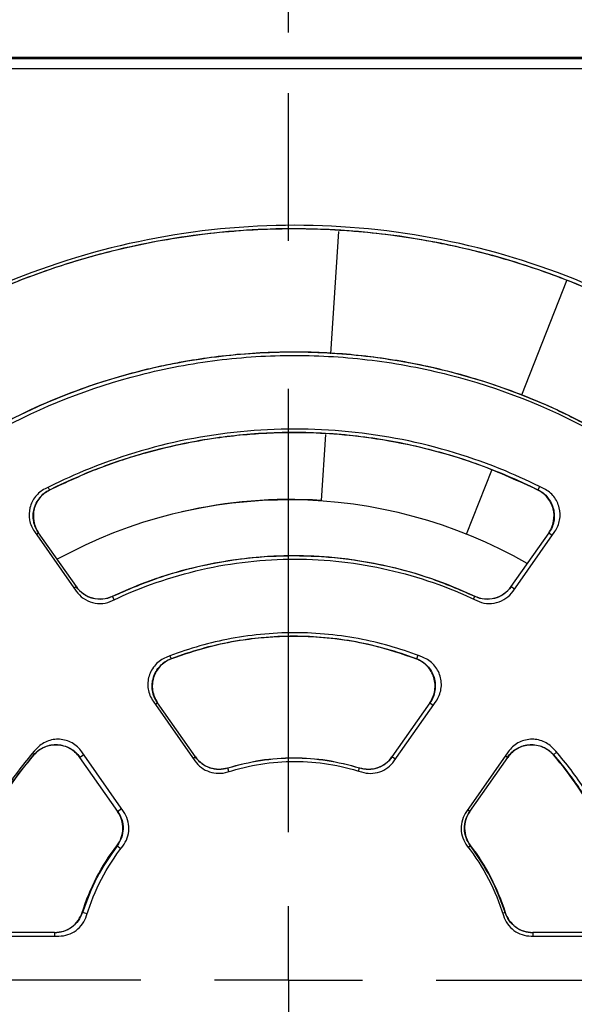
# Model space of a CAD drawing. Header units: millimetres. Extents: x 13 to 559, y 0 to 388.
# Tile 10 of 16: x 226 to 245, y 183 to 217. Entities that reach past the tile are written whole.
import ezdxf

# ---------------------------------------------------------------- set-up
doc = ezdxf.new("R2010")
doc.units = ezdxf.units.MM
doc.linetypes.add('SLD-Center', pattern=[30.48, 15.24, -5.08, 5.08, -5.08])
doc.linetypes.add('SLD-Solid', pattern=[0])
doc.layers.add('CENTER', color=40, linetype='SLD-Center')
doc.layers.add('DIMENSIONS', color=140, linetype='SLD-Solid', lineweight=25)
doc.styles.add('SLDTEXTSTYLE0', font='GOTHIC.TTF', dxfattribs={"width": 0.913})
doc.dimstyles.new('SLDDIMSTYLE0', dxfattribs={"dimtxt": 4.7625, "dimasz": 6.35, "dimexe": 0, "dimexo": 0.0625, "dimgap": 1.190625, "dimtad": 0, "dimtih": 1, "dimtoh": 1, "dimdec": 1, "dimrnd": 1e-09, "dimzin": 12, "dimdsep": 46, "dimtxsty": 'SLDTEXTSTYLE0', "dimsah": 1, "dimcen": 0.09, "dimadec": 0, "dimazin": 3, "dimtfac": 1, "dimtdec": 1, "dimtofl": 0, "dimtmove": 0, "dimatfit": 3, "dimfxl": 0, "dimfrac": 2, "dimtolj": 1, "dimtzin": 12, "dimarcsym": 0})

# ---------------------------------------------------------------- blocks, each defined once
blk = doc.blocks.new('_D')
at = {"layer": 'DIMENSIONS'}
for p, q in [((171.025, 216.559), (171.025, 232.473)), ((235.535, 216.559), (235.535, 232.473)), ((197.122, 229.999), (195.67, 229.999)), ((195.67, 229.999), (195.67, 222.439)), ((209.438, 229.999), (210.889, 229.999)), ((210.889, 229.999), (210.889, 222.439)), ((171.025, 229.298), (193.254, 229.298)), ((235.535, 229.298), (213.306, 229.298)), ((195.67, 222.439), (197.122, 222.439)), ((210.889, 222.439), (209.438, 222.439))]:
    blk.add_line(p, q, dxfattribs=at)
for points in [[(171.025, 229.298), (177.375, 227.71), (177.375, 230.885)], [(235.535, 229.298), (229.185, 230.885), (229.185, 227.71)]]:
    blk.add_solid(points, dxfattribs=at)
at = {"layer": 'DIMENSIONS', "char_height": 4.7625, "attachment_point": 1, "style": 'SLDTEXTSTYLE0'}
for s, insert in [('64.5', (197.122, 237.05)), ('2.54', (197.122, 228.522))]:
    blk.add_mtext(s, dxfattribs=dict(at, insert=insert))
blk = doc.blocks.new('_D_2')
at = {"layer": 'DIMENSIONS'}
for p, q in [((137.213, 216.469), (137.213, 248.753)), ((269.713, 216.469), (269.713, 248.753)), ((197.305, 246.279), (195.854, 246.279)), ((195.854, 246.279), (195.854, 238.719)), ((209.621, 246.279), (211.073, 246.279)), ((211.073, 246.279), (211.073, 238.719)), ((137.213, 245.578), (193.437, 245.578)), ((269.713, 245.578), (213.489, 245.578)), ((195.854, 238.719), (197.305, 238.719)), ((211.073, 238.719), (209.621, 238.719))]:
    blk.add_line(p, q, dxfattribs=at)
for points in [[(137.213, 245.578), (143.563, 243.99), (143.563, 247.165)], [(269.713, 245.578), (263.363, 247.165), (263.363, 243.99)]]:
    blk.add_solid(points, dxfattribs=at)
at = {"layer": 'DIMENSIONS', "char_height": 4.7625, "attachment_point": 1, "style": 'SLDTEXTSTYLE0'}
for s, insert in [('132.5', (195.546, 253.33)), ('5.22', (197.305, 244.802))]:
    blk.add_mtext(s, dxfattribs=dict(at, insert=insert))
blk = doc.blocks.new('SW_CENTERMARKSYMBOL_1')
at = {"layer": 'CENTER', "color": 0}
for p, q in [((0, 5.08), (0, 31.29)), ((0, 0), (0, 2.54)), ((-5.08, 0), (-31.29, 0)), ((0, 0), (-2.54, 0)), ((0, 0), (0, -2.54)), ((0, 0), (2.54, 0)), ((5.08, 0), (31.29, 0))]:
    blk.add_line(p, q, dxfattribs=at)

msp = doc.modelspace()

# ---------------------------------------------------------------- linework, layer by layer
for p, q in [((269.168, 215.654), (137.759, 215.654)), ((251.25, 215.699), (220.177, 215.699)), ((137.818, 215.326), (269.171, 215.326)), ((237.256, 209.717), (236.984, 205.514)), ((243.551, 204.11), (245.103, 208.037)), ((236.806, 202.751), (236.659, 200.479)), ((241.657, 199.321), (242.525, 201.516)), ((244.168, 200.958), (244.108, 200.838)), ((227.315, 200.844), (227.271, 200.933)), ((227.315, 200.844), (227.318, 200.837)), ((226.799, 199.416), (228.234, 197.367)), ((226.868, 199.317), (226.946, 199.372)), ((228.243, 197.519), (226.946, 199.372)), ((244.48, 199.372), (243.183, 197.519)), ((243.255, 197.367), (244.69, 199.416)), ((244.48, 199.372), (244.6, 199.288)), ((228.243, 197.519), (228.165, 197.465)), ((243.303, 197.435), (243.183, 197.519)), ((229.544, 197.068), (229.487, 197.189)), ((241.894, 197.092), (241.94, 197.189)), ((231.458, 195.138), (231.497, 195.036)), ((239.977, 195.159), (239.93, 195.036)), ((230.881, 193.587), (232.32, 191.531)), ((230.958, 193.477), (231.036, 193.531)), ((232.337, 191.672), (231.036, 193.531)), ((240.391, 193.531), (239.089, 191.672)), ((239.169, 191.531), (240.609, 193.587)), ((240.391, 193.531), (240.511, 193.447)), ((229.867, 189.793), (228.428, 191.849)), ((243.09, 191.849), (241.651, 189.793)), ((244.751, 191.831), (244.643, 191.736)), ((226.782, 191.738), (226.728, 191.785)), ((226.782, 191.738), (226.784, 191.736)), ((228.356, 191.655), (228.495, 191.752)), ((228.356, 191.655), (229.658, 189.796)), ((232.337, 191.672), (232.259, 191.618)), ((239.209, 191.589), (239.089, 191.672)), ((241.769, 189.796), (243.07, 191.655)), ((242.993, 191.709), (243.07, 191.655)), ((233.489, 191.167), (233.45, 191.291)), ((237.944, 191.185), (237.976, 191.291)), ((229.658, 189.796), (229.797, 189.894)), ((241.769, 189.796), (241.691, 189.851)), ((229.635, 188.62), (229.643, 188.614)), ((229.643, 188.614), (229.769, 188.518)), ((241.787, 188.617), (241.715, 188.562)), ((241.787, 188.617), (241.791, 188.62)), ((228.451, 186.326), (228.443, 186.329)), ((228.612, 186.275), (228.451, 186.326)), ((242.98, 186.328), (242.898, 186.301)), ((242.98, 186.328), (242.984, 186.329)), ((225.13, 185.514), (227.64, 185.514)), ((227.491, 185.635), (225.222, 185.635)), ((227.491, 185.635), (227.491, 185.514)), ((243.878, 185.514), (246.388, 185.514)), ((246.204, 185.635), (243.935, 185.635)), ((243.935, 185.635), (243.935, 185.514))]:
    msp.add_line(p, q)
for centre, start, end in [((235.535, 183.999), 60.1787, 118.8006), ((235.596, 184.014), 86.307, 103.0772)]:
    msp.add_arc(centre, 16.5, start, end)
for points, knots in [([(248.403, 206.635), (247.519, 207.13), (246.606, 207.573), (244.101, 208.61), (242.469, 209.105), (239.139, 209.767), (237.442, 209.935), (234.047, 209.935), (232.35, 209.767), (229.02, 209.105), (227.388, 208.61), (224.884, 207.573), (223.97, 207.13), (223.086, 206.635)], [0.1688477, 0.1688477, 0.1688477, 0.1688477, 0.1875, 0.1875, 0.21875, 0.21875, 0.25, 0.25, 0.28125, 0.28125, 0.3125, 0.3125, 0.3311523, 0.3311523, 0.3311523, 0.3311523]), ([(223.231, 206.603), (223.773, 206.888), (224.775, 207.415), (226.211, 208.021), (227.414, 208.459), (228.405, 208.77), (229.267, 209.007), (230.659, 209.342), (232.673, 209.686), (235.308, 209.863), (237.907, 209.77), (239.859, 209.505), (241.224, 209.23), (242.163, 209.009), (243.328, 208.685), (244.752, 208.205), (246.422, 207.529), (247.574, 206.927), (248.195, 206.603)], [0, 0, 0, 0, 0.070477, 0.130304, 0.179361, 0.217894, 0.249904, 0.282318, 0.382755, 0.484692, 0.585934, 0.681806, 0.711101, 0.74635, 0.792792, 0.850409, 0.919339, 1, 1, 1, 1]), ([(248.192, 206.598), (246.278, 207.655), (244.267, 208.453), (241.633, 209.132), (241.099, 209.252), (240.028, 209.457), (239.492, 209.542), (237.879, 209.746), (236.799, 209.814), (235.173, 209.815), (234.63, 209.797), (233.542, 209.729), (232.997, 209.677), (231.38, 209.471), (230.32, 209.268), (228.232, 208.73), (227.204, 208.396), (225.184, 207.595), (224.189, 207.125), (223.234, 206.598)], [0, 0, 0, 0, 0.25, 0.25, 0.3125, 0.3125, 0.375, 0.375, 0.5, 0.5, 0.5625, 0.5625, 0.625, 0.625, 0.75, 0.75, 0.875, 0.875, 1, 1, 1, 1]), ([(225.478, 202.85), (227.059, 203.711), (228.715, 204.359), (230.877, 204.91), (231.314, 205.007), (232.197, 205.174), (232.641, 205.243), (233.972, 205.41), (234.859, 205.464), (236.634, 205.464), (237.522, 205.409), (238.855, 205.242), (239.301, 205.172), (240.182, 205.005), (240.618, 204.908), (242.775, 204.358), (244.43, 203.711), (246.012, 202.85)], [0, 0, 0, 0, 0.00525154, 0.00525154, 0.00656443, 0.00656443, 0.00787732, 0.00787732, 0.01050309, 0.01050309, 0.01312886, 0.01312886, 0.01444174, 0.01444174, 0.01575463, 0.01575463, 0.02100617, 0.02100617, 0.02100617, 0.02100617]), ([(225.479, 203.004), (227.058, 203.854), (228.708, 204.493), (230.857, 205.036), (231.292, 205.131), (232.169, 205.296), (232.613, 205.365), (233.941, 205.53), (234.826, 205.584), (236.594, 205.584), (237.477, 205.53), (239.243, 205.312), (240.129, 205.147), (242.716, 204.494), (244.369, 203.854), (245.947, 203.004)], [0, 0, 0, 0, 0.25, 0.25, 0.3125, 0.3125, 0.375, 0.375, 0.5, 0.5, 0.625, 0.625, 0.75, 0.75, 1, 1, 1, 1]), ([(245.945, 202.999), (245.419, 203.266), (244.465, 203.752), (243.12, 204.281), (242.041, 204.638), (241.141, 204.89), (239.896, 205.188), (238.201, 205.471), (236.046, 205.612), (233.919, 205.538), (232.318, 205.325), (231.197, 205.104), (230.432, 204.928), (229.48, 204.669), (228.314, 204.285), (226.942, 203.743), (225.994, 203.26), (225.482, 202.999)], [0, 0, 0, 0, 0.083035, 0.150592, 0.203119, 0.243005, 0.28213, 0.383183, 0.484436, 0.585664, 0.682138, 0.711413, 0.746437, 0.792699, 0.850214, 0.91916, 1, 1, 1, 1]), ([(244.325, 200.879), (243.888, 201.101), (243.443, 201.306), (241.846, 201.967), (240.654, 202.329), (238.223, 202.812), (236.984, 202.935), (234.505, 202.935), (233.266, 202.812), (230.835, 202.329), (229.643, 201.967), (228.046, 201.306), (227.601, 201.101), (227.165, 200.879)], [0.1751544, 0.1751544, 0.1751544, 0.1751544, 0.1875, 0.1875, 0.21875, 0.21875, 0.25, 0.25, 0.28125, 0.28125, 0.3125, 0.3125, 0.3248456, 0.3248456, 0.3248456, 0.3248456]), ([(227.315, 200.843), (227.89, 201.109), (228.966, 201.608), (230.548, 202.118), (231.93, 202.452), (233.096, 202.647), (234.058, 202.754), (234.958, 202.812), (235.955, 202.83), (237.182, 202.779), (238.644, 202.614), (240.32, 202.276), (242.192, 201.722), (243.446, 201.147), (244.111, 200.843)], [0, 0, 0, 0, 0.109058, 0.204186, 0.286015, 0.353908, 0.407834, 0.452808, 0.509228, 0.579641, 0.664421, 0.762598, 0.874039, 1, 1, 1, 1]), ([(244.108, 200.838), (242.8, 201.49), (241.441, 201.979), (239.332, 202.477), (238.615, 202.604), (237.165, 202.773), (236.441, 202.814), (234.998, 202.815), (234.278, 202.774), (233.201, 202.65), (232.843, 202.598), (232.127, 202.473), (231.768, 202.4), (229.992, 201.983), (228.627, 201.49), (227.318, 200.838)], [0, 0, 0, 0, 0.25, 0.25, 0.375, 0.375, 0.5, 0.5, 0.625, 0.625, 0.6875, 0.6875, 0.75, 0.75, 1, 1, 1, 1]), ([(227.165, 200.879), (227.038, 200.815), (226.924, 200.722), (226.746, 200.5), (226.682, 200.368), (226.613, 200.093), (226.608, 199.947), (226.661, 199.667), (226.717, 199.533), (226.799, 199.416)], [0, 0, 0, 0, 0.000553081, 0.000553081, 0.001106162, 0.001106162, 0.001659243, 0.001659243, 0.002212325, 0.002212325, 0.002212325, 0.002212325]), ([(227.318, 200.838), (227.19, 200.774), (227.075, 200.682), (226.895, 200.459), (226.829, 200.328), (226.759, 200.052), (226.754, 199.905), (226.807, 199.623), (226.863, 199.488), (226.946, 199.371)], [0, 0, 0, 0, 0.25, 0.25, 0.5, 0.5, 0.75, 0.75, 1, 1, 1, 1]), ([(226.94, 199.367), (226.902, 199.429), (226.828, 199.552), (226.768, 199.762), (226.752, 199.978), (226.783, 200.193), (226.858, 200.396), (226.975, 200.578), (227.128, 200.734), (227.253, 200.807), (227.315, 200.844)], [0, 0, 0, 0, 0.125135, 0.2502, 0.374791, 0.499858, 0.624505, 0.749409, 0.874615, 1, 1, 1, 1]), ([(244.481, 199.371), (244.563, 199.488), (244.62, 199.624), (244.672, 199.905), (244.667, 200.052), (244.597, 200.328), (244.531, 200.46), (244.351, 200.683), (244.237, 200.774), (244.108, 200.838)], [0, 0, 0, 0, 0.25, 0.25, 0.5, 0.5, 0.75, 0.75, 1, 1, 1, 1]), ([(244.113, 200.847), (244.176, 200.811), (244.301, 200.737), (244.453, 200.581), (244.571, 200.398), (244.647, 200.194), (244.677, 199.979), (244.661, 199.762), (244.602, 199.551), (244.527, 199.427), (244.49, 199.365)], [0, 0, 0, 0, 0.125152, 0.25022, 0.374804, 0.499858, 0.624493, 0.749388, 0.874598, 1, 1, 1, 1]), ([(244.69, 199.416), (244.772, 199.532), (244.829, 199.668), (244.881, 199.947), (244.876, 200.094), (244.807, 200.369), (244.743, 200.5), (244.565, 200.723), (244.452, 200.815), (244.325, 200.879)], [0, 0, 0, 0, 0.000553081, 0.000553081, 0.001106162, 0.001106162, 0.001659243, 0.001659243, 0.002212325, 0.002212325, 0.002212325, 0.002212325]), ([(229.487, 197.189), (230.464, 197.65), (231.476, 197.996), (233.047, 198.349), (233.582, 198.438), (234.648, 198.555), (235.18, 198.584), (236.245, 198.584), (236.778, 198.555), (237.842, 198.438), (238.377, 198.349), (239.95, 197.997), (240.963, 197.65), (241.939, 197.189)], [0, 0, 0, 0, 0.25, 0.25, 0.375, 0.375, 0.5, 0.5, 0.625, 0.625, 0.75, 0.75, 1, 1, 1, 1]), ([(241.937, 197.183), (241.429, 197.404), (240.491, 197.81), (239.133, 198.189), (238.002, 198.41), (237.089, 198.521), (236.315, 198.572), (235.538, 198.585), (234.634, 198.55), (233.554, 198.434), (232.313, 198.196), (230.921, 197.805), (229.985, 197.399), (229.49, 197.183)], [0, 0, 0, 0, 0.1291123, 0.2382164, 0.328092, 0.3979428, 0.4526349, 0.5090426, 0.5792305, 0.6636121, 0.7621846, 0.8739952, 1, 1, 1, 1]), ([(229.484, 197.039), (230.464, 197.51), (231.487, 197.866), (233.608, 198.347), (234.675, 198.465), (236.287, 198.464), (236.826, 198.434), (237.907, 198.312), (238.439, 198.221), (240.01, 197.863), (241.024, 197.51), (242.005, 197.039)], [0, 0, 0, 0, 0.00315085, 0.00315085, 0.0063017, 0.0063017, 0.00787712, 0.00787712, 0.00945254, 0.00945254, 0.01260339, 0.01260339, 0.01260339, 0.01260339]), ([(228.234, 197.367), (228.369, 197.174), (228.571, 197.033), (229.027, 196.913), (229.271, 196.937), (229.484, 197.039)], [0, 0, 0, 0, 0.000909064, 0.000909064, 0.001818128, 0.001818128, 0.001818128, 0.001818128]), ([(229.49, 197.182), (229.378, 197.143), (229.156, 197.065), (228.798, 197.103), (228.469, 197.248), (228.315, 197.426), (228.237, 197.515)], [0, 0, 0, 0, 0.2504486, 0.5000591, 0.7499283, 1, 1, 1, 1]), ([(228.243, 197.519), (228.377, 197.327), (228.578, 197.186), (229.031, 197.066), (229.274, 197.088), (229.487, 197.189)], [0, 0, 0, 0, 0.5, 0.5, 1, 1, 1, 1]), ([(243.19, 197.514), (243.113, 197.425), (242.958, 197.247), (242.628, 197.102), (242.271, 197.065), (242.048, 197.143), (241.936, 197.181)], [0, 0, 0, 0, 0.250451, 0.500059, 0.749926, 1, 1, 1, 1]), ([(241.939, 197.189), (242.151, 197.088), (242.395, 197.066), (242.849, 197.186), (243.049, 197.326), (243.184, 197.519)], [0, 0, 0, 0, 0.5, 0.5, 1, 1, 1, 1]), ([(242.005, 197.039), (242.217, 196.937), (242.462, 196.913), (242.918, 197.033), (243.12, 197.173), (243.255, 197.367)], [0, 0, 0, 0, 0.000909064, 0.000909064, 0.001818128, 0.001818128, 0.001818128, 0.001818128]), ([(240.16, 195.088), (239.485, 195.356), (238.786, 195.563), (237.307, 195.858), (236.526, 195.935), (234.963, 195.935), (234.182, 195.858), (232.704, 195.563), (232.004, 195.356), (231.329, 195.088)], [0.1896868, 0.1896868, 0.1896868, 0.1896868, 0.21875, 0.21875, 0.25, 0.25, 0.28125, 0.28125, 0.3103132, 0.3103132, 0.3103132, 0.3103132]), ([(231.495, 195.042), (231.927, 195.191), (232.705, 195.459), (233.784, 195.674), (234.621, 195.777), (235.358, 195.822), (236.172, 195.823), (237.216, 195.743), (238.517, 195.522), (239.431, 195.211), (239.932, 195.042)], [0, 0, 0, 0, 0.158976, 0.285937, 0.381886, 0.452194, 0.542701, 0.664543, 0.816425, 1, 1, 1, 1]), ([(239.93, 195.037), (239.253, 195.295), (238.562, 195.488), (237.507, 195.683), (237.152, 195.732), (236.435, 195.798), (236.072, 195.815), (234.992, 195.814), (234.281, 195.749), (232.873, 195.49), (232.175, 195.296), (231.497, 195.037)], [0, 0, 0, 0, 0.25, 0.25, 0.375, 0.375, 0.5, 0.5, 0.75, 0.75, 1, 1, 1, 1]), ([(231.329, 195.088), (231.19, 195.032), (231.062, 194.945), (230.86, 194.724), (230.784, 194.59), (230.719, 194.375), (230.706, 194.3), (230.696, 194.151), (230.7, 194.076), (230.736, 193.852), (230.793, 193.712), (230.881, 193.587)], [0, 0, 0, 0, 0.000582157, 0.000582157, 0.001164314, 0.001164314, 0.001455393, 0.001455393, 0.001746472, 0.001746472, 0.002328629, 0.002328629, 0.002328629, 0.002328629]), ([(231.497, 195.037), (231.356, 194.983), (231.226, 194.896), (231.019, 194.676), (230.941, 194.542), (230.852, 194.254), (230.841, 194.099), (230.889, 193.798), (230.946, 193.657), (231.035, 193.531)], [0, 0, 0, 0, 0.25, 0.25, 0.5, 0.5, 0.75, 0.75, 1, 1, 1, 1]), ([(231.029, 193.526), (230.989, 193.592), (230.91, 193.723), (230.852, 193.947), (230.842, 194.176), (230.884, 194.401), (230.976, 194.611), (231.113, 194.795), (231.286, 194.947), (231.425, 195.011), (231.494, 195.044)], [0, 0, 0, 0, 0.125867, 0.250812, 0.375546, 0.500474, 0.625023, 0.749641, 0.874679, 1, 1, 1, 1]), ([(240.391, 193.531), (240.478, 193.654), (240.537, 193.799), (240.585, 194.097), (240.574, 194.252), (240.486, 194.54), (240.409, 194.674), (240.2, 194.897), (240.074, 194.982), (239.93, 195.037)], [0, 0, 0, 0, 0.25, 0.25, 0.5, 0.5, 0.75, 0.75, 1, 1, 1, 1]), ([(239.934, 195.047), (240.004, 195.015), (240.143, 194.95), (240.317, 194.797), (240.454, 194.612), (240.545, 194.401), (240.587, 194.175), (240.577, 193.946), (240.518, 193.722), (240.44, 193.59), (240.401, 193.524)], [0, 0, 0, 0, 0.125886, 0.250834, 0.37556, 0.500474, 0.625009, 0.749619, 0.87466, 1, 1, 1, 1]), ([(240.609, 193.587), (240.695, 193.71), (240.753, 193.853), (240.801, 194.148), (240.792, 194.302), (240.727, 194.517), (240.698, 194.588), (240.624, 194.718), (240.58, 194.778), (240.426, 194.946), (240.302, 195.031), (240.16, 195.088)], [0, 0, 0, 0, 0.000582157, 0.000582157, 0.001164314, 0.001164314, 0.001455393, 0.001455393, 0.001746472, 0.001746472, 0.002328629, 0.002328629, 0.002328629, 0.002328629]), ([(228.428, 191.849), (228.34, 191.975), (228.228, 192.076), (228.03, 192.187), (227.961, 192.215), (227.817, 192.257), (227.742, 192.27), (227.518, 192.283), (227.366, 192.258), (227.09, 192.143), (226.964, 192.053), (226.864, 191.941)], [0, 0, 0, 0, 0.000582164, 0.000582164, 0.000873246, 0.000873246, 0.001164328, 0.001164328, 0.001746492, 0.001746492, 0.002328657, 0.002328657, 0.002328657, 0.002328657]), ([(244.654, 191.941), (244.555, 192.053), (244.428, 192.143), (244.152, 192.258), (244, 192.283), (243.776, 192.27), (243.701, 192.257), (243.557, 192.215), (243.488, 192.187), (243.29, 192.076), (243.178, 191.975), (243.09, 191.849)], [0, 0, 0, 0, 0.000582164, 0.000582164, 0.001164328, 0.001164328, 0.00145541, 0.00145541, 0.001746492, 0.001746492, 0.002328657, 0.002328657, 0.002328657, 0.002328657]), ([(226.864, 191.941), (226.496, 191.528), (226.157, 191.09), (225.416, 189.981), (225.046, 189.288), (224.502, 187.976), (224.305, 187.365), (224.158, 186.743)], [0.38413169, 0.38413169, 0.38413169, 0.38413169, 0.40625, 0.40625, 0.4375, 0.4375, 0.46309051, 0.46309051, 0.46309051, 0.46309051]), ([(226.776, 191.743), (226.831, 191.798), (226.939, 191.906), (227.142, 192.017), (227.362, 192.083), (227.592, 192.097), (227.818, 192.059), (228.03, 191.971), (228.22, 191.839), (228.317, 191.721), (228.365, 191.661)], [0, 0, 0, 0, 0.1258803, 0.2508276, 0.3755562, 0.5004736, 0.6250131, 0.7496251, 0.8746657, 1, 1, 1, 1]), ([(228.357, 191.655), (228.27, 191.779), (228.154, 191.884), (227.891, 192.031), (227.742, 192.074), (227.44, 192.09), (227.288, 192.063), (227.008, 191.943), (226.885, 191.853), (226.784, 191.736)], [0, 0, 0, 0, 0.25, 0.25, 0.5, 0.5, 0.75, 0.75, 1, 1, 1, 1]), ([(243.062, 191.661), (243.11, 191.721), (243.207, 191.84), (243.398, 191.971), (243.609, 192.059), (243.836, 192.096), (244.065, 192.082), (244.285, 192.016), (244.487, 191.905), (244.596, 191.797), (244.65, 191.743)], [0, 0, 0, 0, 0.125877, 0.2508236, 0.3755535, 0.5004734, 0.6250154, 0.7496291, 0.8746691, 1, 1, 1, 1]), ([(244.643, 191.736), (244.544, 191.851), (244.418, 191.943), (244.141, 192.062), (243.988, 192.089), (243.687, 192.074), (243.538, 192.032), (243.271, 191.884), (243.158, 191.782), (243.07, 191.655)], [0, 0, 0, 0, 0.25, 0.25, 0.5, 0.5, 0.75, 0.75, 1, 1, 1, 1]), ([(247.36, 186.743), (247.213, 187.365), (247.016, 187.976), (246.472, 189.288), (246.102, 189.981), (245.361, 191.09), (245.022, 191.528), (244.654, 191.941)], [0.38413169, 0.38413169, 0.38413169, 0.38413169, 0.4097222, 0.4097222, 0.4409722, 0.4409722, 0.46309051, 0.46309051, 0.46309051, 0.46309051]), ([(224.251, 186.877), (224.328, 187.159), (224.468, 187.668), (224.713, 188.331), (224.926, 188.832), (225.157, 189.323), (225.486, 189.94), (226.017, 190.797), (226.505, 191.398), (226.782, 191.738)], [0, 0, 0, 0, 0.158572, 0.286405, 0.383235, 0.453837, 0.580591, 0.762112, 1, 1, 1, 1]), ([(226.784, 191.736), (226.176, 191.035), (225.662, 190.277), (224.813, 188.649), (224.479, 187.773), (224.254, 186.876)], [0, 0, 0, 0, 0.5, 0.5, 1, 1, 1, 1]), ([(232.32, 191.531), (232.442, 191.357), (232.618, 191.225), (233.02, 191.09), (233.241, 191.088), (233.444, 191.153)], [0, 0, 0, 0, 0.000820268, 0.000820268, 0.001640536, 0.001640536, 0.001640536, 0.001640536]), ([(233.452, 191.285), (233.348, 191.263), (233.14, 191.22), (232.824, 191.281), (232.537, 191.426), (232.4, 191.588), (232.331, 191.668)], [0, 0, 0, 0, 0.250791, 0.500642, 0.750107, 1, 1, 1, 1]), ([(232.337, 191.672), (232.457, 191.499), (232.632, 191.368), (233.029, 191.232), (233.248, 191.228), (233.45, 191.291)], [0, 0, 0, 0, 0.5, 0.5, 1, 1, 1, 1]), ([(233.444, 191.153), (233.818, 191.273), (234.197, 191.363), (234.966, 191.484), (235.358, 191.515), (236.532, 191.514), (237.298, 191.393), (238.046, 191.153)], [0, 0, 0, 0, 0.001115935, 0.001115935, 0.00223187, 0.00223187, 0.004463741, 0.004463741, 0.004463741, 0.004463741]), ([(233.45, 191.291), (233.819, 191.405), (234.192, 191.49), (234.947, 191.605), (235.331, 191.634), (236.487, 191.634), (237.239, 191.519), (237.976, 191.291)], [0, 0, 0, 0, 0.25, 0.25, 0.5, 0.5, 1, 1, 1, 1]), ([(237.975, 191.286), (237.605, 191.383), (236.865, 191.579), (235.715, 191.654), (234.564, 191.579), (233.823, 191.383), (233.452, 191.286)], [0, 0, 0, 0, 0.249771, 0.499341, 0.749861, 1, 1, 1, 1]), ([(239.096, 191.668), (239.027, 191.587), (238.889, 191.425), (238.602, 191.279), (238.285, 191.219), (238.078, 191.262), (237.974, 191.284)], [0, 0, 0, 0, 0.250793, 0.500642, 0.750104, 1, 1, 1, 1]), ([(237.976, 191.291), (238.177, 191.228), (238.396, 191.231), (238.794, 191.367), (238.969, 191.499), (239.09, 191.672)], [0, 0, 0, 0, 0.5, 0.5, 1, 1, 1, 1]), ([(238.046, 191.153), (238.248, 191.088), (238.468, 191.089), (238.87, 191.224), (239.047, 191.356), (239.169, 191.531)], [0, 0, 0, 0, 0.000820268, 0.000820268, 0.001640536, 0.001640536, 0.001640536, 0.001640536]), ([(247.173, 186.876), (246.947, 187.776), (246.621, 188.632), (245.774, 190.262), (245.248, 191.038), (244.643, 191.736)], [0, 0, 0, 0, 0.5, 0.5, 1, 1, 1, 1]), ([(244.648, 191.741), (244.834, 191.516), (245.172, 191.109), (245.575, 190.528), (245.863, 190.066), (246.132, 189.595), (246.449, 188.972), (246.847, 188.045), (247.059, 187.3), (247.179, 186.878)], [0, 0, 0, 0, 0.158569, 0.286401, 0.383233, 0.453836, 0.580591, 0.76211, 1, 1, 1, 1]), ([(229.635, 188.62), (229.763, 188.787), (229.835, 188.993), (229.843, 189.414), (229.78, 189.623), (229.658, 189.796)], [0, 0, 0, 0, 0.5, 0.5, 1, 1, 1, 1]), ([(229.667, 189.802), (229.719, 189.709), (229.824, 189.524), (229.863, 189.203), (229.812, 188.884), (229.7, 188.704), (229.644, 188.613)], [0, 0, 0, 0, 0.250799, 0.500642, 0.750098, 1, 1, 1, 1]), ([(229.838, 188.608), (229.969, 188.777), (230.043, 188.985), (230.053, 189.409), (229.989, 189.619), (229.867, 189.793)], [0, 0, 0, 0, 0.000820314, 0.000820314, 0.001640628, 0.001640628, 0.001640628, 0.001640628]), ([(241.651, 189.793), (241.529, 189.619), (241.465, 189.409), (241.475, 188.985), (241.549, 188.777), (241.68, 188.608)], [0, 0, 0, 0, 0.000820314, 0.000820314, 0.001640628, 0.001640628, 0.001640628, 0.001640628]), ([(241.787, 188.617), (241.731, 188.707), (241.619, 188.887), (241.569, 189.205), (241.607, 189.524), (241.712, 189.707), (241.764, 189.799)], [0, 0, 0, 0, 0.250786, 0.500642, 0.750111, 1, 1, 1, 1]), ([(241.768, 189.796), (241.647, 189.624), (241.583, 189.415), (241.591, 188.995), (241.663, 188.788), (241.791, 188.62)], [0, 0, 0, 0, 0.5, 0.5, 1, 1, 1, 1]), ([(229.642, 188.615), (229.394, 188.258), (228.899, 187.546), (228.6, 186.733), (228.45, 186.326)], [0, 0, 0, 0, 0.500561, 1, 1, 1, 1]), ([(242.98, 186.328), (242.83, 186.735), (242.531, 187.55), (242.035, 188.262), (241.788, 188.617)], [0, 0, 0, 0, 0.500874, 1, 1, 1, 1]), ([(227.491, 185.634), (227.702, 185.634), (227.91, 185.702), (228.25, 185.949), (228.378, 186.127), (228.443, 186.329)], [0, 0, 0, 0, 0.5, 0.5, 1, 1, 1, 1]), ([(228.451, 186.326), (228.409, 186.228), (228.325, 186.032), (228.093, 185.807), (227.809, 185.655), (227.597, 185.635), (227.491, 185.625)], [0, 0, 0, 0, 0.250792, 0.500639, 0.7501, 1, 1, 1, 1]), ([(227.64, 185.514), (227.853, 185.514), (228.063, 185.583), (228.404, 185.836), (228.531, 186.015), (228.594, 186.218)], [0, 0, 0, 0, 0.000820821, 0.000820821, 0.001641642, 0.001641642, 0.001641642, 0.001641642]), ([(242.924, 186.218), (242.987, 186.015), (243.114, 185.836), (243.455, 185.583), (243.665, 185.514), (243.878, 185.514)], [0, 0, 0, 0, 0.000820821, 0.000820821, 0.001641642, 0.001641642, 0.001641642, 0.001641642]), ([(243.935, 185.628), (243.829, 185.638), (243.618, 185.659), (243.334, 185.811), (243.103, 186.035), (243.02, 186.229), (242.978, 186.327)], [0, 0, 0, 0, 0.250784, 0.500639, 0.750108, 1, 1, 1, 1]), ([(242.984, 186.329), (243.048, 186.128), (243.176, 185.951), (243.515, 185.702), (243.723, 185.634), (243.935, 185.634)], [0, 0, 0, 0, 0.5, 0.5, 1, 1, 1, 1])]:
    msp.add_open_spline(points, degree=3, knots=knots)
for points in [[(228.443, 186.329), (228.707, 187.156), (229.108, 187.925), (229.635, 188.62)], [(228.594, 186.218), (228.863, 187.09), (229.28, 187.888), (229.838, 188.608)], [(241.68, 188.608), (242.238, 187.888), (242.655, 187.09), (242.924, 186.218)], [(241.791, 188.62), (242.316, 187.929), (242.718, 187.161), (242.984, 186.329)]]:
    msp.add_open_spline(points, degree=3)

# ---------------------------------------------------------------- block references
at = {"layer": 'CENTER'}
msp.add_blockref('SW_CENTERMARKSYMBOL_1', (235.535, 183.999), dxfattribs=at)

# ---------------------------------------------------------------- dimensions: what is measured, and where the dimension line sits
at = {"layer": 'DIMENSIONS'}
for base, p1, p2, picture, middle in [((137.213, 245.578), (269.713, 215.199), (137.213, 215.199), '_D_2', (203.463, 245.578)), ((235.535, 229.298), (171.025, 215.289), (235.535, 215.289), '_D', (203.28, 229.298))]:
    dim = msp.add_linear_dim(base=base, p1=p1, p2=p2, dimstyle='SLDDIMSTYLE0', dxfattribs=at)
    dim.commit()
    dim.dimension.update_dxf_attribs({"geometry": picture, "text_midpoint": middle, "dimtype": 160})

doc.saveas('drawing.dxf')
